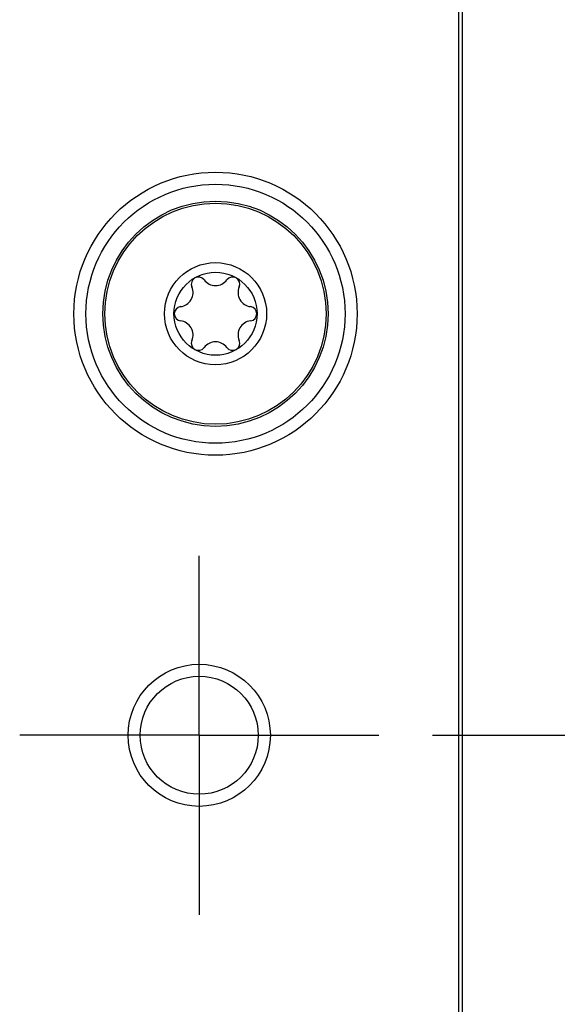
# Model space of a CAD drawing. Header units: inches. Extents: x 0 to 22, y 0 to 17.
# Tile 70 of 106: x 10.406 to 10.852, y 9.803 to 10.621. Entities that reach past the tile are written whole.
import ezdxf

# ---------------------------------------------------------------- set-up
doc = ezdxf.new("R2010")
doc.units = ezdxf.units.IN
doc.header["$LTSCALE"] = 1.21
doc.header["$MEASUREMENT"] = 0
doc.linetypes.add('CENTER', pattern=[0.6, 0.375, -0.075, 0.075, -0.075])
doc.layers.get('0').update_dxf_attribs({"linetype": 'CONTINUOUS'})
doc.layers.add('02___PRT_ALL_AXES', color=7, linetype='CONTINUOUS')
doc.styles.get("Standard").update_dxf_attribs({"font": 'txt', "width": 0.95})
doc.dimstyles.new('DIMSTYLE_1', dxfattribs={"dimtxt": 0.125, "dimasz": 0.1875, "dimexe": 0.125, "dimexo": 0.0625, "dimgap": 0.0625, "dimtad": 0, "dimtih": 1, "dimtoh": 1, "dimdec": 3, "dimzin": 4, "dimdsep": 46, "dimtxsty": 'STANDARD', "dimblk": '_FILLED', "dimblk1": '_FILLED', "dimblk2": '_FILLED', "dimcen": 0.09, "dimadec": 3, "dimazin": 1, "dimtp": 0.001, "dimtm": 0.001, "dimtfac": 1, "dimtdec": 3, "dimtofl": 0, "dimtmove": 0, "dimatfit": 3, "dimldrblk": '_FILLED', "dimfxl": 1, "dimtolj": 1, "dimtzin": 4, "dimarcsym": 0})

# ---------------------------------------------------------------- blocks, each defined once
blk = doc.blocks.new('_FILLED')
at = {"color": 0, "linetype": 'BYBLOCK'}
blk.add_solid([(0, 0), (-1, 0.1667), (-1, -0.1667)], dxfattribs=at)
blk = doc.blocks.new('*D0')
at = {"color": 2, "linetype": 'CONTINUOUS'}
for p, q in [((10.8163, 14.97645), (14.6488, 14.97645)), ((14.5238, 14.97645), (14.5238, 10.33883)), ((14.5238, 8.95845), (14.5238, 10.08883)), ((10.4968, 8.95845), (14.6488, 8.95845))]:
    blk.add_line(p, q, dxfattribs=at)
at = {"color": 2, "linetype": 'CONTINUOUS', "xscale": 0.1875, "yscale": 0.1875, "zscale": 0.1875}
for p, rotation in [((14.5238, 14.97645), 90), ((14.5238, 8.95845), 270)]:
    blk.add_blockref('_FILLED', p, dxfattribs=dict(at, rotation=rotation))
at = {"color": 2, "linetype": 'CONTINUOUS', "insert": (14.5238, 10.27633), "char_height": 0.125, "width": 1.66875, "attachment_point": 2, "line_spacing_factor": 0.9}
blk.add_mtext('6.018{\\ftxt.shx;\\W1.000000;\\H0.125000; }[152.86]', dxfattribs=at)
blk = doc.blocks.new('*D1')
at = {"color": 2, "linetype": 'CONTINUOUS'}
for p, q in [((10.8163, 14.97645), (13.3988, 14.97645)), ((13.2738, 14.97645), (13.2738, 11.48148)), ((13.2738, 9.25345), (13.2738, 11.23148)), ((10.8113, 9.25345), (13.3988, 9.25345))]:
    blk.add_line(p, q, dxfattribs=at)
at = {"color": 2, "linetype": 'CONTINUOUS', "xscale": 0.1875, "yscale": 0.1875, "zscale": 0.1875}
for p, rotation in [((13.2738, 14.97645), 90), ((13.2738, 9.25345), 270)]:
    blk.add_blockref('_FILLED', p, dxfattribs=dict(at, rotation=rotation))
at = {"color": 2, "linetype": 'CONTINUOUS', "insert": (13.2738, 11.41898), "char_height": 0.125, "width": 1.66875, "attachment_point": 2, "line_spacing_factor": 0.9}
blk.add_mtext('5.723{\\ftxt.shx;\\W1.000000;\\H0.125000; }[145.36]', dxfattribs=at)
blk = doc.blocks.new('*D3')
at = {"color": 2, "linetype": 'CONTINUOUS'}
for p, q in [((10.73306, 13.27645), (12.1488, 13.27645)), ((12.0238, 13.27645), (12.0238, 12.56493)), ((12.0238, 10.02645), (12.0238, 12.31493)), ((10.7489, 10.02645), (12.1488, 10.02645))]:
    blk.add_line(p, q, dxfattribs=at)
at = {"color": 2, "linetype": 'CONTINUOUS', "xscale": 0.1875, "yscale": 0.1875, "zscale": 0.1875}
for p, rotation in [((12.0238, 13.27645), 90), ((12.0238, 10.02645), 270)]:
    blk.add_blockref('_FILLED', p, dxfattribs=dict(at, rotation=rotation))
at = {"color": 2, "linetype": 'CONTINUOUS', "insert": (12.0238, 12.50243), "char_height": 0.125, "width": 1.55, "attachment_point": 2, "line_spacing_factor": 0.9}
blk.add_mtext('3.250{\\ftxt.shx;\\W1.000000;\\H0.125000; }[82.55]', dxfattribs=at)

msp = doc.modelspace()

# ---------------------------------------------------------------- linework, layer by layer
at = {"color": 7, "linetype": 'CONTINUOUS'}
for p, q in [((10.7708, 9.78645), (10.7708, 14.95645)), ((10.7738, 9.35145), (10.7738, 14.95645))]:
    msp.add_line(p, q, dxfattribs=at)
for centre, radius in [((10.5688, 10.37645), 0.1175), ((10.5688, 10.37645), 0.1075), ((10.5688, 10.37645), 0.03445), ((10.5553, 10.02645), 0.059), ((10.5553, 10.02645), 0.049)]:
    msp.add_circle(centre, radius, dxfattribs=at)
for centre, radius, start, end in [((10.55463, 10.401), 0.00591, 36.8699, 203.1301), ((10.58298, 10.401), 0.00591, 336.8699, 143.1301), ((10.53834, 10.39404), 0.01181, 276.8699, 23.1301), ((10.5688, 10.41163), 0.01181, 216.8699, 323.1301), ((10.59927, 10.39404), 0.01181, 156.8699, 263.1301), ((10.54046, 10.37645), 0.00591, 96.8699, 263.1301), ((10.59715, 10.37645), 0.00591, 276.8699, 83.1301), ((10.53834, 10.35886), 0.01181, 336.8699, 83.1301), ((10.59927, 10.35886), 0.01181, 96.8699, 203.1301), ((10.55463, 10.3519), 0.00591, 156.8699, 323.1301), ((10.5688, 10.34127), 0.01181, 36.8699, 143.1301), ((10.58298, 10.3519), 0.00591, 216.8699, 23.1301)]:
    msp.add_arc(centre, radius, start, end, dxfattribs=at)
at = {"layer": '02___PRT_ALL_AXES', "color": 7, "linetype": 'CENTER'}
for q in [(10.5553, 10.17545), (10.4063, 10.02645), (10.7043, 10.02645), (10.5553, 9.87745)]:
    msp.add_line((10.5553, 10.02645), q, dxfattribs=at)
at = {"layer": '02___PRT_ALL_AXES', "color": 7, "linetype": 'CONTINUOUS'}
for radius in [0.0935, 0.09175, 0.0424]:
    msp.add_circle((10.5688, 10.37645), radius, dxfattribs=at)

# ---------------------------------------------------------------- dimensions: what is measured, and where the dimension line sits
at = {"color": 2, "linetype": 'CONTINUOUS'}
for base, p1, p2, picture, middle in [((14.5238, 8.95845), (10.7538, 14.97645), (10.4343, 8.95845), '*D0', (14.5238, 10.21383)), ((13.2738, 9.25345), (10.7538, 14.97645), (10.7488, 9.25345), '*D1', (13.2738, 11.35648)), ((12.0238, 10.02645), (10.67056, 13.27645), (10.6864, 10.02645), '*D3', (12.0238, 12.43993))]:
    dim = msp.add_linear_dim(base=base, p1=p1, p2=p2, angle=270, dimstyle='DIMSTYLE_1', dxfattribs=at)
    dim.commit()
    dim.dimension.update_dxf_attribs({"geometry": picture, "text_midpoint": middle, "dimtype": 160})

doc.saveas('drawing.dxf')
